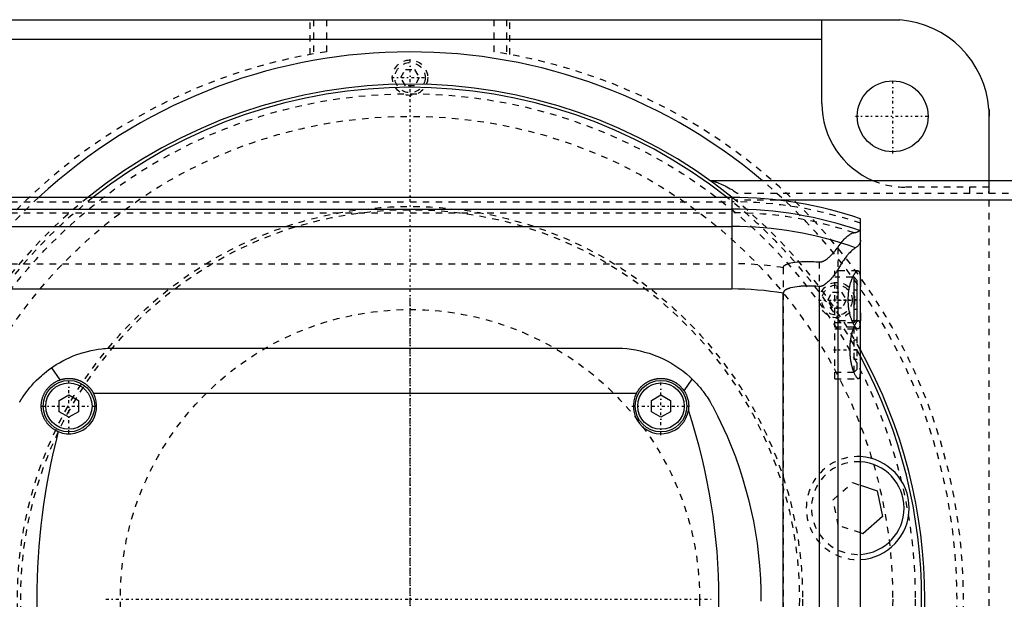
# Model space of a CAD drawing. Extents: x -602 to 174, y -90 to 90.
# Tile 13 of 14: x -61 to 92, y 0 to 90. Entities that reach past the tile are written whole.
import ezdxf

# ---------------------------------------------------------------- set-up
doc = ezdxf.new("R2010")
doc.units = 0
doc.linetypes.add('CENTER', pattern=[1.5, 0.45, -0.5, 0.05, -0.5])
doc.linetypes.add('DASHED', pattern=[2, 1, -1])
for name, color, linetype in [('AM_0', 7, 'CONTINUOUS'), ('AM_3', 7, 'DASHED'), ('AM_7', 7, 'CENTER')]:
    doc.layers.add(name, color=color, linetype=linetype)

msp = doc.modelspace()

# ---------------------------------------------------------------- linework, layer by layer
at = {"layer": 'AM_0', "color": 7, "linetype": 'CONTINUOUS'}
for p, q in [((-75, 90), (75, 90)), ((64, 89.96), (76.12, 89.96)), ((64, 77), (64, 89.96)), ((-64, 87), (64, 87)), ((89.96, 76.12), (89.96, 65)), ((90, 65), (90, 75)), ((127, 65), (46.64, 65)), ((50, 62.39), (-340, 62.39)), ((50, 62.39), (50, 48.19)), ((127, 62), (56.95, 62)), ((-340, 60.6), (50, 60.6)), ((70, -59.1), (70, 59.1)), ((-340, 57.89), (50, 57.89)), ((66.48, 51.17), (66.48, -51.17)), ((69, 50), (68.79, 50)), ((69.5, 49.5), (69, 50)), ((69, 43), (69, 50)), ((69.5, 43.5), (69.5, 49.5)), ((-340, 48.19), (50, 48.19)), ((58, -47.52), (58, 47.52)), ((63.58, 48.57), (63.58, -48.57)), ((68.79, 43), (69, 43)), ((69, 43), (69.5, 43.5)), ((-46, 39), (32, 39)), ((-55.72, 35.94), (-54.39, 34.07)), ((42.58, 32.38), (43.84, 34.2)), ((-54.5, 30.87), (-53, 31.73)), ((-54.5, 29.13), (-54.5, 30.87)), ((-53, 31.73), (-51.5, 30.87)), ((-51.5, 30.87), (-51.5, 29.13)), ((-49.19, 32), (35.19, 32)), ((37.5, 30.87), (39, 31.73)), ((37.5, 29.13), (37.5, 30.87)), ((39, 31.73), (40.5, 30.87)), ((40.5, 30.87), (40.5, 29.13)), ((-53, 28.27), (-54.5, 29.13)), ((-51.5, 29.13), (-53, 28.27)), ((39, 28.27), (37.5, 29.13)), ((40.5, 29.13), (39, 28.27)), ((70, 17.7), (72.6, 16.83)), ((72.6, 16.83), (73.41, 12.87)), ((73.41, 12.87), (70.38, 10.19)), ((70.38, 10.19), (70, 10.32))]:
    msp.add_line(p, q, dxfattribs=at)
for points in [[(75, 90, 0), (75.18, 90, 0), (75.56, 89.99, 0), (75.93, 89.97, 0), (76.12, 89.96, 0)], [(89.96, 76.12, 0), (89.97, 75.93, 0), (89.99, 75.56, 0), (90, 75.18, 0), (90, 75, 0)], [(70, 55.78, 0), (70, 55.74, 0), (69.99, 55.66, 0), (69.99, 55.58, 0), (69.98, 55.55, 0), (69.97, 55.51, 0), (69.95, 55.44, 0), (69.93, 55.37, 0), (69.9, 55.3, 0), (69.87, 55.23, 0), (69.84, 55.16, 0), (69.82, 55.13, 0), (69.79, 55.1, 0), (69.75, 55.03, 0), (69.7, 54.97, 0), (69.64, 54.91, 0), (69.58, 54.85, 0), (69.51, 54.79, 0), (69.48, 54.76, 0), (69.44, 54.73, 0), (69.37, 54.68, 0), (69.28, 54.63, 0), (69.24, 54.6, 0)], [(69.24, 54.6, 0), (69.18, 54.57, 0), (69.06, 54.49, 0), (68.94, 54.39, 0), (68.87, 54.34, 0), (68.8, 54.28, 0), (68.66, 54.16, 0), (68.52, 54.02, 0), (68.37, 53.87, 0), (68.21, 53.71, 0), (68.05, 53.53, 0), (67.97, 53.43, 0), (67.89, 53.34, 0), (67.72, 53.13, 0), (67.56, 52.91, 0), (67.39, 52.68, 0), (67.22, 52.44, 0), (67.05, 52.18, 0), (66.97, 52.04, 0), (66.88, 51.91, 0), (66.72, 51.62, 0), (66.55, 51.33, 0), (66.48, 51.17, 0)], [(66.48, 51.17, 0), (66.4, 51.06, 0), (66.26, 50.84, 0), (66.11, 50.63, 0), (66.03, 50.53, 0), (65.95, 50.43, 0), (65.8, 50.23, 0), (65.65, 50.04, 0), (65.49, 49.85, 0), (65.34, 49.68, 0), (65.19, 49.52, 0), (65.11, 49.44, 0), (65.03, 49.36, 0), (64.88, 49.22, 0), (64.74, 49.09, 0), (64.58, 48.96, 0), (64.49, 48.89, 0), (64.46, 48.88, 0), (64.43, 48.86, 0), (64.42, 48.85, 0), (64.41, 48.84, 0), (64.38, 48.82, 0), (64.35, 48.8, 0), (64.32, 48.78, 0), (64.29, 48.77, 0), (64.26, 48.75, 0), (64.25, 48.74, 0), (64.24, 48.73, 0), (64.21, 48.72, 0), (64.18, 48.7, 0), (64.16, 48.7, 0), (64.15, 48.69, 0), (64.12, 48.68, 0), (64.08, 48.66, 0), (64.07, 48.66, 0), (64.05, 48.65, 0), (64.02, 48.64, 0), (63.99, 48.63, 0), (63.96, 48.62, 0), (63.93, 48.61, 0), (63.9, 48.6, 0), (63.88, 48.59, 0), (63.86, 48.59, 0), (63.83, 48.58, 0), (63.8, 48.58, 0), (63.76, 48.57, 0), (63.73, 48.57, 0), (63.7, 48.57, 0), (63.68, 48.57, 0), (63.66, 48.57, 0), (63.63, 48.57, 0), (63.6, 48.57, 0), (63.58, 48.57, 0)], [(69.59, 42, 0), (69.58, 42, 0), (69.55, 42, 0), (69.52, 42.01, 0), (69.51, 42.02, 0), (69.49, 42.02, 0), (69.46, 42.04, 0), (69.43, 42.06, 0), (69.4, 42.08, 0), (69.37, 42.1, 0), (69.33, 42.13, 0), (69.32, 42.15, 0), (69.3, 42.17, 0), (69.26, 42.2, 0), (69.23, 42.25, 0), (69.19, 42.29, 0), (69.16, 42.34, 0), (69.12, 42.39, 0), (69.1, 42.42, 0), (69.08, 42.45, 0), (69.05, 42.51, 0), (69.01, 42.57, 0), (68.99, 42.6, 0), (68.97, 42.63, 0), (68.93, 42.7, 0), (68.9, 42.77, 0), (68.88, 42.81, 0), (68.86, 42.85, 0), (68.82, 42.92, 0), (68.78, 43, 0), (68.75, 43.09, 0), (68.71, 43.17, 0), (68.68, 43.26, 0), (68.66, 43.3, 0), (68.64, 43.34, 0), (68.61, 43.43, 0), (68.58, 43.53, 0), (68.54, 43.62, 0), (68.51, 43.73, 0), (68.48, 43.83, 0), (68.46, 43.88, 0), (68.45, 43.93, 0), (68.42, 44.04, 0), (68.39, 44.16, 0), (68.36, 44.27, 0), (68.33, 44.39, 0), (68.3, 44.51, 0), (68.29, 44.57, 0), (68.28, 44.63, 0), (68.25, 44.75, 0), (68.23, 44.87, 0), (68.21, 45, 0), (68.19, 45.13, 0), (68.17, 45.26, 0), (68.16, 45.32, 0), (68.15, 45.39, 0), (68.14, 45.52, 0), (68.13, 45.65, 0), (68.12, 45.78, 0), (68.11, 45.91, 0), (68.1, 46.04, 0), (68.1, 46.11, 0), (68.09, 46.17, 0), (68.09, 46.31, 0), (68.09, 46.44, 0), (68.09, 46.5, 0), (68.09, 46.56, 0), (68.09, 46.69, 0), (68.09, 46.83, 0), (68.1, 46.89, 0), (68.1, 46.96, 0), (68.11, 47.09, 0), (68.12, 47.22, 0), (68.13, 47.35, 0), (68.14, 47.48, 0), (68.15, 47.61, 0), (68.16, 47.68, 0), (68.17, 47.74, 0), (68.19, 47.87, 0), (68.21, 48, 0), (68.23, 48.13, 0), (68.25, 48.25, 0), (68.28, 48.37, 0), (68.29, 48.43, 0), (68.3, 48.49, 0), (68.33, 48.61, 0), (68.36, 48.73, 0), (68.39, 48.84, 0), (68.42, 48.96, 0), (68.45, 49.07, 0), (68.46, 49.12, 0), (68.48, 49.17, 0), (68.51, 49.27, 0), (68.54, 49.38, 0), (68.58, 49.47, 0), (68.61, 49.57, 0), (68.64, 49.66, 0), (68.66, 49.7, 0), (68.68, 49.74, 0), (68.71, 49.83, 0), (68.75, 49.91, 0), (68.78, 50, 0), (68.82, 50.08, 0), (68.86, 50.15, 0), (68.88, 50.19, 0), (68.9, 50.23, 0), (68.93, 50.3, 0), (68.97, 50.37, 0), (68.99, 50.4, 0), (69.01, 50.43, 0), (69.05, 50.49, 0), (69.08, 50.55, 0), (69.1, 50.58, 0), (69.12, 50.61, 0), (69.16, 50.66, 0), (69.19, 50.71, 0), (69.23, 50.75, 0), (69.26, 50.8, 0), (69.3, 50.83, 0), (69.32, 50.85, 0), (69.33, 50.87, 0), (69.37, 50.9, 0), (69.4, 50.92, 0), (69.43, 50.94, 0), (69.46, 50.96, 0), (69.49, 50.98, 0), (69.51, 50.98, 0), (69.52, 50.99, 0), (69.55, 51, 0), (69.58, 51, 0), (69.59, 51, 0)], [(69.59, 51, 0), (69.62, 51, 0), (69.67, 50.98, 0), (69.72, 50.95, 0), (69.74, 50.93, 0), (69.76, 50.9, 0), (69.8, 50.83, 0), (69.84, 50.75, 0), (69.87, 50.65, 0), (69.9, 50.53, 0), (69.92, 50.4, 0), (69.93, 50.32, 0), (69.94, 50.25, 0), (69.96, 50.08, 0), (69.97, 49.91, 0), (69.98, 49.73, 0), (69.99, 49.53, 0), (69.99, 49.33, 0), (69.99, 49.22, 0), (70, 49.1, 0), (70, 48.87, 0), (70, 48.62, 0), (70, 48.5, 0)], [(63.58, 48.57, 0), (63.41, 48.58, 0), (63.07, 48.6, 0), (62.74, 48.62, 0), (62.57, 48.62, 0), (62.4, 48.63, 0), (62.07, 48.63, 0), (61.74, 48.63, 0), (61.42, 48.63, 0), (61.1, 48.62, 0), (60.78, 48.6, 0), (60.62, 48.58, 0), (60.46, 48.57, 0), (60.14, 48.54, 0), (59.8, 48.49, 0), (59.46, 48.43, 0), (59.13, 48.35, 0), (58.95, 48.3, 0), (58.9, 48.28, 0), (58.85, 48.27, 0), (58.82, 48.26, 0), (58.8, 48.25, 0), (58.75, 48.23, 0), (58.69, 48.21, 0), (58.67, 48.2, 0), (58.64, 48.19, 0), (58.59, 48.16, 0), (58.54, 48.14, 0), (58.51, 48.13, 0), (58.49, 48.11, 0), (58.44, 48.09, 0), (58.39, 48.06, 0), (58.34, 48.03, 0), (58.3, 48, 0), (58.25, 47.97, 0), (58.23, 47.95, 0), (58.21, 47.93, 0), (58.19, 47.91, 0), (58.18, 47.9, 0), (58.17, 47.9, 0), (58.17, 47.89, 0), (58.17, 47.89, 0), (58.16, 47.88, 0), (58.15, 47.88, 0), (58.15, 47.87, 0), (58.14, 47.86, 0), (58.13, 47.86, 0), (58.13, 47.85, 0), (58.13, 47.85, 0), (58.12, 47.84, 0), (58.12, 47.83, 0), (58.11, 47.83, 0), (58.11, 47.82, 0), (58.1, 47.81, 0), (58.1, 47.81, 0), (58.09, 47.81, 0), (58.09, 47.8, 0), (58.08, 47.79, 0), (58.08, 47.78, 0), (58.07, 47.78, 0), (58.07, 47.77, 0), (58.07, 47.76, 0), (58.07, 47.76, 0), (58.06, 47.75, 0), (58.06, 47.74, 0), (58.05, 47.73, 0), (58.05, 47.73, 0), (58.04, 47.72, 0), (58.04, 47.71, 0), (58.04, 47.71, 0), (58.04, 47.7, 0), (58.03, 47.69, 0), (58.03, 47.69, 0), (58.03, 47.68, 0), (58.03, 47.67, 0), (58.02, 47.67, 0), (58.02, 47.66, 0), (58.02, 47.66, 0), (58.02, 47.65, 0), (58.02, 47.64, 0), (58.01, 47.63, 0), (58.01, 47.62, 0), (58.01, 47.61, 0), (58.01, 47.61, 0), (58.01, 47.6, 0), (58.01, 47.59, 0), (58, 47.58, 0), (58, 47.57, 0), (58, 47.57, 0), (58, 47.56, 0), (58, 47.55, 0), (58, 47.55, 0), (58, 47.54, 0), (58, 47.53, 0), (58, 47.52, 0)], [(70, 44.5, 0), (70, 44.38, 0), (70, 44.13, 0), (70, 43.9, 0), (69.99, 43.78, 0), (69.99, 43.67, 0), (69.99, 43.47, 0), (69.98, 43.27, 0), (69.97, 43.09, 0), (69.96, 42.92, 0), (69.94, 42.75, 0), (69.93, 42.68, 0), (69.92, 42.6, 0), (69.9, 42.47, 0), (69.87, 42.35, 0), (69.84, 42.25, 0), (69.8, 42.17, 0), (69.76, 42.1, 0), (69.74, 42.07, 0), (69.72, 42.05, 0), (69.67, 42.02, 0), (69.62, 42, 0), (69.59, 42, 0)], [(-55.72, 35.94, 0), (-55.48, 36.11, 0), (-54.98, 36.44, 0), (-54.46, 36.74, 0), (-54.2, 36.89, 0), (-53.94, 37.03, 0), (-53.41, 37.3, 0), (-52.88, 37.55, 0), (-52.33, 37.78, 0), (-51.78, 37.99, 0), (-51.23, 38.18, 0), (-50.95, 38.26, 0), (-50.68, 38.34, 0), (-50.12, 38.49, 0), (-49.56, 38.62, 0), (-49, 38.73, 0), (-48.45, 38.82, 0), (-47.89, 38.89, 0), (-47.62, 38.92, 0), (-47.34, 38.95, 0), (-46.8, 38.98, 0), (-46.27, 39, 0), (-46, 39, 0)], [(32, 39, 0), (32.33, 39, 0), (33, 38.97, 0), (33.69, 38.92, 0), (34.03, 38.88, 0), (34.38, 38.83, 0), (35.07, 38.72, 0), (35.77, 38.58, 0), (36.46, 38.4, 0), (37.16, 38.2, 0), (37.85, 37.96, 0), (38.19, 37.83, 0), (38.53, 37.7, 0), (39.21, 37.4, 0), (39.87, 37.07, 0), (40.52, 36.71, 0), (41.16, 36.32, 0), (41.78, 35.91, 0), (42.08, 35.69, 0), (42.38, 35.46, 0), (42.96, 34.99, 0), (43.55, 34.48, 0), (43.84, 34.2, 0)], [(-60.65, 30.62, 0), (-60.65, 30.62, 0), (-60.65, 30.62, 0), (-60.65, 30.63, 0), (-60.64, 30.63, 0), (-60.64, 30.64, 0), (-60.64, 30.65, 0), (-60.63, 30.66, 0), (-60.62, 30.68, 0), (-60.61, 30.7, 0), (-60.59, 30.72, 0), (-60.59, 30.73, 0), (-60.58, 30.74, 0), (-60.57, 30.76, 0), (-60.55, 30.79, 0), (-60.53, 30.82, 0), (-60.52, 30.85, 0), (-60.5, 30.88, 0), (-60.49, 30.9, 0), (-60.48, 30.91, 0), (-60.45, 30.95, 0), (-60.43, 30.98, 0), (-60.42, 31, 0), (-60.41, 31.02, 0), (-60.39, 31.06, 0), (-60.36, 31.09, 0), (-60.35, 31.11, 0), (-60.34, 31.13, 0), (-60.31, 31.17, 0), (-60.29, 31.21, 0), (-60.26, 31.26, 0), (-60.23, 31.3, 0), (-60.2, 31.34, 0), (-60.19, 31.36, 0), (-60.17, 31.39, 0), (-60.14, 31.43, 0), (-60.11, 31.48, 0), (-60.01, 31.64, 0), (-59.81, 31.91, 0), (-59.59, 32.21, 0), (-59.35, 32.53, 0), (-59.21, 32.7, 0), (-59.07, 32.87, 0), (-58.77, 33.22, 0), (-58.43, 33.59, 0), (-58.07, 33.97, 0), (-57.69, 34.35, 0), (-57.28, 34.72, 0), (-57.07, 34.9, 0), (-56.86, 35.08, 0), (-56.41, 35.44, 0), (-55.96, 35.78, 0), (-55.72, 35.94, 0)], [(-54.66, 26.03, 0), (-54.7, 26.05, 0), (-54.79, 26.09, 0), (-54.88, 26.13, 0), (-54.92, 26.15, 0), (-54.97, 26.18, 0), (-55.05, 26.22, 0), (-55.14, 26.27, 0), (-55.22, 26.32, 0), (-55.31, 26.37, 0), (-55.39, 26.42, 0), (-55.43, 26.45, 0), (-55.47, 26.48, 0), (-55.55, 26.54, 0), (-55.63, 26.59, 0), (-55.7, 26.66, 0), (-55.78, 26.72, 0), (-55.85, 26.78, 0), (-55.89, 26.81, 0), (-55.92, 26.84, 0), (-55.99, 26.91, 0), (-56.06, 26.98, 0), (-56.09, 27.01, 0), (-56.13, 27.05, 0), (-56.19, 27.12, 0), (-56.26, 27.19, 0), (-56.29, 27.23, 0), (-56.32, 27.26, 0), (-56.38, 27.34, 0), (-56.44, 27.41, 0), (-56.49, 27.49, 0), (-56.55, 27.57, 0), (-56.6, 27.65, 0), (-56.63, 27.69, 0), (-56.65, 27.73, 0), (-56.7, 27.81, 0), (-56.75, 27.89, 0), (-56.79, 27.98, 0), (-56.84, 28.06, 0), (-56.88, 28.14, 0), (-56.9, 28.19, 0), (-56.92, 28.23, 0), (-56.96, 28.32, 0), (-56.99, 28.41, 0), (-57.03, 28.49, 0), (-57.06, 28.58, 0), (-57.09, 28.67, 0), (-57.1, 28.72, 0), (-57.12, 28.76, 0), (-57.15, 28.86, 0), (-57.17, 28.95, 0), (-57.19, 29.04, 0), (-57.21, 29.13, 0), (-57.23, 29.23, 0), (-57.24, 29.27, 0), (-57.25, 29.32, 0), (-57.26, 29.42, 0), (-57.27, 29.51, 0), (-57.28, 29.61, 0), (-57.29, 29.7, 0), (-57.3, 29.8, 0), (-57.3, 29.85, 0), (-57.3, 29.89, 0), (-57.3, 29.99, 0), (-57.3, 30.09, 0), (-57.3, 30.14, 0), (-57.3, 30.18, 0), (-57.29, 30.28, 0), (-57.28, 30.38, 0), (-57.28, 30.43, 0), (-57.27, 30.48, 0), (-57.26, 30.57, 0), (-57.25, 30.67, 0), (-57.23, 30.77, 0), (-57.21, 30.86, 0), (-57.19, 30.96, 0), (-57.18, 31.01, 0), (-57.17, 31.05, 0), (-57.14, 31.15, 0), (-57.12, 31.24, 0), (-57.09, 31.33, 0), (-57.06, 31.43, 0), (-57.02, 31.52, 0), (-57.01, 31.56, 0), (-56.99, 31.61, 0), (-56.95, 31.7, 0), (-56.91, 31.79, 0), (-56.87, 31.87, 0), (-56.83, 31.96, 0), (-56.78, 32.05, 0), (-56.76, 32.09, 0), (-56.73, 32.13, 0), (-56.68, 32.22, 0), (-56.63, 32.3, 0), (-56.58, 32.38, 0), (-56.53, 32.46, 0), (-56.47, 32.54, 0), (-56.44, 32.58, 0), (-56.41, 32.62, 0), (-56.35, 32.69, 0), (-56.29, 32.77, 0), (-56.23, 32.84, 0), (-56.17, 32.91, 0), (-56.1, 32.98, 0), (-56.07, 33.01, 0), (-56.03, 33.05, 0), (-55.97, 33.11, 0), (-55.9, 33.18, 0), (-55.86, 33.21, 0), (-55.82, 33.24, 0), (-55.75, 33.3, 0), (-55.68, 33.36, 0), (-55.64, 33.39, 0), (-55.6, 33.42, 0), (-55.53, 33.48, 0), (-55.45, 33.53, 0), (-55.37, 33.59, 0), (-55.29, 33.64, 0), (-55.21, 33.69, 0), (-55.17, 33.71, 0), (-55.13, 33.74, 0), (-55.05, 33.78, 0), (-54.96, 33.83, 0), (-54.88, 33.87, 0), (-54.79, 33.91, 0), (-54.7, 33.95, 0), (-54.66, 33.97, 0), (-54.62, 33.99, 0), (-54.53, 34.02, 0), (-54.44, 34.05, 0), (-54.39, 34.07, 0)], [(-54.39, 34.07, 0), (-54.36, 34.08, 0), (-54.31, 34.1, 0), (-54.26, 34.11, 0), (-54.23, 34.12, 0), (-54.2, 34.13, 0), (-54.15, 34.14, 0), (-54.09, 34.16, 0), (-54.03, 34.17, 0), (-53.98, 34.19, 0), (-53.92, 34.2, 0), (-53.9, 34.21, 0), (-53.87, 34.21, 0), (-53.81, 34.22, 0), (-53.76, 34.23, 0), (-53.7, 34.24, 0), (-53.64, 34.25, 0), (-53.59, 34.26, 0), (-53.56, 34.26, 0), (-53.53, 34.27, 0), (-53.48, 34.27, 0), (-53.42, 34.28, 0), (-53.39, 34.28, 0), (-53.37, 34.28, 0), (-53.31, 34.29, 0), (-53.25, 34.29, 0), (-53.23, 34.29, 0), (-53.2, 34.3, 0), (-53.14, 34.3, 0), (-53.09, 34.3, 0), (-53.03, 34.3, 0), (-52.98, 34.3, 0), (-52.93, 34.3, 0), (-52.9, 34.3, 0), (-52.87, 34.3, 0), (-52.82, 34.3, 0), (-52.76, 34.29, 0), (-52.7, 34.29, 0), (-52.65, 34.29, 0), (-52.59, 34.28, 0), (-52.57, 34.28, 0), (-52.54, 34.28, 0), (-52.48, 34.27, 0), (-52.43, 34.26, 0), (-52.37, 34.25, 0), (-52.31, 34.25, 0), (-52.26, 34.24, 0), (-52.23, 34.23, 0), (-52.2, 34.23, 0), (-52.15, 34.21, 0), (-52.09, 34.2, 0), (-52.04, 34.19, 0), (-51.98, 34.18, 0), (-51.92, 34.16, 0), (-51.9, 34.16, 0), (-51.87, 34.15, 0), (-51.81, 34.13, 0), (-51.76, 34.12, 0), (-51.7, 34.1, 0), (-51.65, 34.08, 0), (-51.6, 34.06, 0), (-51.57, 34.05, 0), (-51.54, 34.05, 0), (-51.49, 34.03, 0), (-51.43, 34, 0), (-51.41, 33.99, 0), (-51.38, 33.98, 0), (-51.33, 33.96, 0), (-51.28, 33.94, 0), (-51.25, 33.93, 0), (-51.22, 33.92, 0), (-51.17, 33.89, 0), (-51.12, 33.87, 0), (-51.07, 33.84, 0), (-51.02, 33.82, 0), (-50.97, 33.79, 0), (-50.94, 33.77, 0), (-50.92, 33.76, 0), (-50.87, 33.73, 0), (-50.82, 33.7, 0), (-50.77, 33.68, 0), (-50.72, 33.65, 0), (-50.67, 33.61, 0), (-50.65, 33.6, 0), (-50.62, 33.58, 0), (-50.58, 33.55, 0), (-50.53, 33.52, 0), (-50.48, 33.49, 0), (-50.44, 33.45, 0), (-50.39, 33.42, 0), (-50.37, 33.4, 0), (-50.35, 33.39, 0), (-50.31, 33.35, 0), (-50.26, 33.32, 0), (-50.22, 33.28, 0), (-50.18, 33.24, 0), (-50.14, 33.21, 0), (-50.12, 33.19, 0), (-50.09, 33.17, 0), (-50.05, 33.13, 0), (-50.01, 33.09, 0), (-49.98, 33.06, 0), (-49.94, 33.02, 0), (-49.9, 32.98, 0), (-49.88, 32.96, 0), (-49.86, 32.94, 0), (-49.82, 32.9, 0), (-49.79, 32.86, 0), (-49.77, 32.84, 0), (-49.75, 32.82, 0), (-49.72, 32.77, 0), (-49.68, 32.73, 0), (-49.66, 32.71, 0), (-49.64, 32.69, 0), (-49.61, 32.64, 0), (-49.58, 32.6, 0), (-49.54, 32.56, 0), (-49.51, 32.51, 0), (-49.48, 32.46, 0), (-49.46, 32.44, 0), (-49.44, 32.42, 0), (-49.41, 32.37, 0), (-49.38, 32.32, 0), (-49.35, 32.27, 0), (-49.32, 32.22, 0), (-49.29, 32.18, 0), (-49.28, 32.15, 0), (-49.26, 32.13, 0), (-49.23, 32.08, 0), (-49.21, 32.03, 0), (-49.19, 32, 0)], [(35.19, 32, 0), (35.21, 32.04, 0), (35.25, 32.11, 0), (35.3, 32.18, 0), (35.32, 32.22, 0), (35.34, 32.25, 0), (35.38, 32.33, 0), (35.43, 32.4, 0), (35.48, 32.46, 0), (35.52, 32.53, 0), (35.57, 32.6, 0), (35.6, 32.63, 0), (35.62, 32.66, 0), (35.67, 32.73, 0), (35.73, 32.79, 0), (35.78, 32.85, 0), (35.83, 32.91, 0), (35.89, 32.97, 0), (35.92, 33, 0), (35.94, 33.03, 0), (36, 33.08, 0), (36.06, 33.14, 0), (36.09, 33.16, 0), (36.12, 33.19, 0), (36.18, 33.25, 0), (36.24, 33.3, 0), (36.27, 33.32, 0), (36.3, 33.35, 0), (36.37, 33.4, 0), (36.43, 33.45, 0), (36.5, 33.5, 0), (36.57, 33.55, 0), (36.64, 33.59, 0), (36.67, 33.62, 0), (36.71, 33.64, 0), (36.78, 33.68, 0), (36.85, 33.72, 0), (36.92, 33.77, 0), (37, 33.8, 0), (37.07, 33.84, 0), (37.11, 33.86, 0), (37.15, 33.88, 0), (37.22, 33.92, 0), (37.3, 33.95, 0), (37.38, 33.98, 0), (37.46, 34.01, 0), (37.53, 34.04, 0), (37.57, 34.06, 0), (37.61, 34.07, 0), (37.69, 34.1, 0), (37.77, 34.12, 0), (37.85, 34.14, 0), (37.93, 34.17, 0), (38.02, 34.19, 0), (38.06, 34.2, 0), (38.1, 34.2, 0), (38.18, 34.22, 0), (38.26, 34.24, 0), (38.34, 34.25, 0), (38.42, 34.26, 0), (38.51, 34.27, 0), (38.55, 34.28, 0), (38.59, 34.28, 0), (38.67, 34.29, 0), (38.75, 34.29, 0), (38.79, 34.29, 0), (38.83, 34.3, 0), (38.91, 34.3, 0), (38.99, 34.3, 0), (39.03, 34.3, 0), (39.07, 34.3, 0), (39.15, 34.3, 0), (39.23, 34.29, 0), (39.31, 34.29, 0), (39.39, 34.28, 0), (39.48, 34.27, 0), (39.52, 34.27, 0), (39.56, 34.26, 0), (39.64, 34.25, 0), (39.72, 34.24, 0), (39.8, 34.22, 0), (39.88, 34.21, 0), (39.97, 34.19, 0), (40.01, 34.18, 0), (40.05, 34.17, 0), (40.13, 34.15, 0), (40.21, 34.13, 0), (40.29, 34.1, 0), (40.37, 34.08, 0), (40.45, 34.05, 0), (40.49, 34.03, 0), (40.53, 34.02, 0), (40.61, 33.99, 0), (40.68, 33.96, 0), (40.76, 33.92, 0), (40.84, 33.89, 0), (40.91, 33.85, 0), (40.95, 33.83, 0), (40.99, 33.81, 0), (41.06, 33.77, 0), (41.13, 33.73, 0), (41.21, 33.69, 0), (41.28, 33.65, 0), (41.35, 33.6, 0), (41.38, 33.58, 0), (41.42, 33.56, 0), (41.48, 33.51, 0), (41.55, 33.46, 0), (41.58, 33.44, 0), (41.62, 33.41, 0), (41.68, 33.36, 0), (41.75, 33.31, 0), (41.78, 33.28, 0), (41.81, 33.26, 0), (41.87, 33.2, 0), (41.93, 33.15, 0), (41.99, 33.09, 0), (42.04, 33.04, 0), (42.1, 32.98, 0), (42.13, 32.95, 0), (42.15, 32.92, 0), (42.21, 32.86, 0), (42.26, 32.8, 0), (42.31, 32.74, 0), (42.36, 32.68, 0), (42.42, 32.61, 0), (42.44, 32.58, 0), (42.46, 32.55, 0), (42.51, 32.48, 0), (42.56, 32.41, 0), (42.58, 32.38, 0)], [(43.84, 34.2, 0), (43.95, 34.1, 0), (44.15, 33.89, 0), (44.35, 33.68, 0), (44.45, 33.58, 0), (44.55, 33.47, 0), (44.74, 33.26, 0), (44.93, 33.04, 0), (45.12, 32.82, 0), (45.3, 32.59, 0), (45.48, 32.36, 0), (45.57, 32.25, 0), (45.65, 32.13, 0), (45.82, 31.9, 0), (45.99, 31.66, 0), (46.15, 31.42, 0), (46.31, 31.17, 0), (46.47, 30.93, 0), (46.54, 30.8, 0), (46.62, 30.68, 0), (46.76, 30.43, 0), (46.91, 30.17, 0), (46.98, 30.04, 0)], [(42.58, 32.38, 0), (42.63, 32.3, 0), (42.72, 32.15, 0), (42.81, 32, 0), (42.85, 31.92, 0), (42.89, 31.84, 0), (42.96, 31.68, 0), (43.03, 31.51, 0), (43.08, 31.35, 0), (43.14, 31.18, 0), (43.18, 31.01, 0), (43.2, 30.92, 0), (43.22, 30.84, 0), (43.25, 30.66, 0), (43.27, 30.49, 0), (43.29, 30.31, 0), (43.3, 30.13, 0), (43.3, 29.96, 0), (43.3, 29.87, 0), (43.29, 29.78, 0), (43.28, 29.61, 0), (43.26, 29.43, 0), (43.25, 29.34, 0)], [(46.98, 30.04, 0), (47.78, 28.5, 0), (49.26, 25.34, 0), (50.56, 22.12, 0), (51.14, 20.48, 0), (51.68, 18.83, 0), (52.61, 15.49, 0), (53.37, 12.11, 0), (53.94, 8.69, 0), (54.32, 5.23, 0), (54.45, 3.2, 0), (54.48, 2.63, 0), (54.5, 2.05, 0), (54.51, 1.76, 0), (54.52, 1.47, 0), (54.53, 0.89, 0), (54.53, 0.31, 0), (54.53, 0.02, 0), (54.53, -0.27, 0)]]:
    msp.add_polyline3d(points, dxfattribs=at)
for centre, radius in [((75, 75), 5.5), ((-53, 30), 4), ((39, 30), 4), ((-53, 30), 3.6), ((39, 30), 3.6)]:
    msp.add_circle(centre, radius, dxfattribs=at)
for centre, radius, start, end in [((75, 75), 15, 4.2866, 85.7134), ((0, 0), 85, 49.8808, 132.7792), ((0, 0), 80, 51.2468, 128.7532), ((0, 0), 79.5, 51.698, 128.302), ((77, 77), 13, 180, 247.3801), ((50, 0), 62.39, 71.3023, 90), ((50, 0), 60.6, 70.7279, 90), ((50, 0), 57.89, 70.5884, 90), ((50, 0), 48.19, 80.4445, 90), ((0, 0), 80, 331.045, 28.955), ((0, 0), 79.5, 331.7031, 28.2969), ((-53, 30), 4.3, 247.3468, 27.7177), ((39, 30), 4.3, 152.2823, 351.2132), ((-45, 0), 93, 341.6079, 18.3921), ((45, 0), 103, 165.3606, 194.6394), ((69.57, 14.16), 8, 273.0478, 86.9522), ((69.57, 14.16), 7.2, 273.3868, 86.6132)]:
    msp.add_arc(centre, radius, start, end, dxfattribs=at)
at = {"layer": 'AM_3', "color": 6, "linetype": 'DASHED'}
for p, q in [((-15.5, 84.59), (-15.5, 90)), ((-15, 90), (-15, 84.68)), ((-13, 90), (-13, 85.01)), ((13, 90), (13, 85.01)), ((15, 90), (15, 84.68)), ((15.5, 84.59), (15.5, 90)), ((-1.44, 81), (-0.72, 82.25)), ((-0.72, 82.25), (0.72, 82.25)), ((0.72, 82.25), (1.44, 81)), ((-0.72, 79.75), (-1.44, 81)), ((0.72, 79.75), (-0.72, 79.75)), ((1.44, 81), (0.72, 79.75)), ((89.96, 65), (89.96, 64)), ((90, -65), (90, 65)), ((125, 63), (50.91, 63)), ((89.96, 64), (77, 64)), ((87, 63), (87, 64)), ((-340, 61.72), (50, 61.72)), ((56.95, 62), (50.56, 62)), ((-340, 60.02), (50, 60.02)), ((66.48, 54.6), (66.48, -54.6)), ((-340, 52.11), (50, 52.11)), ((63.58, 52.38), (63.58, -52.38)), ((58, 51.49), (58, -51.49)), ((69.59, 51), (66, 51)), ((66, 34.25), (66, 51)), ((68.79, 50), (66, 50)), ((64.91, 46.46), (65.63, 47.71)), ((65.63, 47.71), (67.07, 47.71)), ((67.07, 47.71), (67.79, 46.46)), ((69.5, 48), (69, 48)), ((65.63, 45.21), (64.91, 46.46)), ((67.79, 46.46), (67.07, 45.21)), ((69.5, 46.5), (69, 46.5)), ((67.07, 45.21), (65.63, 45.21)), ((69.5, 45), (69, 45)), ((69.69, 43.25), (66, 43.25)), ((66, 43), (68.79, 43)), ((69, 42.25), (66, 42.25)), ((66, 42), (69.59, 42)), ((69.5, 41.75), (69, 42.25)), ((69, 35.25), (69, 42.25)), ((69.5, 35.75), (69.5, 41.75)), ((69.5, 40.25), (69, 40.25)), ((69.5, 38.75), (69, 38.75)), ((69.5, 37.25), (69, 37.25)), ((66, 35.25), (69, 35.25)), ((69, 35.25), (69.5, 35.75)), ((66, 34.25), (69.69, 34.25)), ((65.74, 15.44), (68.77, 18.12)), ((68.77, 18.12), (70, 17.7)), ((66.55, 11.48), (65.74, 15.44)), ((70, 10.32), (66.55, 11.48))]:
    msp.add_line(p, q, dxfattribs=at)
for points in [[(46.81, 65, 0), (46.82, 65, 0), (46.83, 65, 0), (46.85, 65, 0), (46.86, 65, 0), (46.87, 64.99, 0), (46.89, 64.99, 0), (46.91, 64.99, 0), (46.93, 64.98, 0), (46.96, 64.98, 0), (46.98, 64.97, 0), (47, 64.97, 0), (47.01, 64.97, 0), (47.03, 64.96, 0), (47.06, 64.95, 0), (47.09, 64.94, 0), (47.12, 64.94, 0), (47.15, 64.93, 0), (47.16, 64.92, 0), (47.18, 64.92, 0), (47.21, 64.91, 0), (47.24, 64.9, 0), (47.25, 64.89, 0), (47.27, 64.89, 0), (47.3, 64.88, 0), (47.34, 64.87, 0), (47.35, 64.86, 0), (47.37, 64.86, 0), (47.4, 64.85, 0), (47.44, 64.83, 0), (47.47, 64.82, 0), (47.5, 64.81, 0), (47.54, 64.8, 0), (47.56, 64.79, 0), (47.57, 64.79, 0), (47.61, 64.77, 0), (47.64, 64.76, 0), (47.77, 64.71, 0), (47.99, 64.62, 0), (48.23, 64.53, 0), (48.47, 64.42, 0), (48.6, 64.36, 0), (48.73, 64.3, 0), (48.99, 64.18, 0), (49.25, 64.05, 0), (49.51, 63.91, 0), (49.77, 63.76, 0), (50.04, 63.61, 0), (50.17, 63.53, 0), (50.29, 63.45, 0), (50.55, 63.28, 0), (50.69, 63.17, 0), (50.73, 63.14, 0), (50.77, 63.11, 0), (50.79, 63.09, 0), (50.81, 63.08, 0), (50.85, 63.05, 0), (50.89, 63.02, 0), (50.91, 63, 0)], [(89.96, 63, 0), (89.96, 63.04, 0), (89.96, 63.12, 0), (89.96, 63.2, 0), (89.96, 63.24, 0), (89.96, 63.28, 0), (89.96, 63.36, 0), (89.97, 63.44, 0), (89.97, 63.52, 0), (89.97, 63.6, 0), (89.98, 63.67, 0), (89.98, 63.71, 0), (89.98, 63.75, 0), (89.98, 63.83, 0), (89.99, 63.9, 0), (89.99, 63.97, 0), (89.99, 64.04, 0), (90, 64.11, 0), (90, 64.14, 0), (90, 64.17, 0), (90, 64.23, 0), (90, 64.29, 0), (90, 64.32, 0)], [(66.48, 54.6, 0), (66.55, 54.72, 0), (66.7, 54.94, 0), (66.85, 55.16, 0), (66.92, 55.26, 0), (67, 55.36, 0), (67.15, 55.55, 0), (67.3, 55.73, 0), (67.46, 55.9, 0), (67.61, 56.06, 0), (67.76, 56.2, 0), (67.83, 56.27, 0), (67.91, 56.33, 0), (68.05, 56.45, 0), (68.19, 56.55, 0), (68.33, 56.65, 0), (68.46, 56.73, 0), (68.59, 56.8, 0), (68.66, 56.82, 0), (68.72, 56.85, 0), (68.84, 56.89, 0), (68.95, 56.92, 0), (69.01, 56.93, 0)], [(69.01, 56.93, 0), (69.06, 56.94, 0), (69.17, 56.96, 0), (69.27, 56.98, 0), (69.32, 56.99, 0), (69.36, 57, 0), (69.45, 57.03, 0), (69.53, 57.06, 0), (69.6, 57.09, 0), (69.67, 57.12, 0), (69.73, 57.15, 0), (69.76, 57.17, 0), (69.79, 57.19, 0), (69.83, 57.23, 0), (69.88, 57.27, 0), (69.91, 57.31, 0), (69.94, 57.36, 0), (69.96, 57.4, 0), (69.97, 57.43, 0), (69.98, 57.45, 0), (69.99, 57.5, 0), (70, 57.55, 0), (70, 57.58, 0)], [(63.58, 52.38, 0), (63.6, 52.38, 0), (63.63, 52.38, 0), (63.66, 52.38, 0), (63.67, 52.38, 0), (63.69, 52.38, 0), (63.72, 52.38, 0), (63.75, 52.38, 0), (63.77, 52.38, 0), (63.8, 52.38, 0), (63.83, 52.39, 0), (63.85, 52.39, 0), (63.86, 52.39, 0), (63.89, 52.4, 0), (63.92, 52.41, 0), (63.95, 52.41, 0), (63.98, 52.42, 0), (64.01, 52.43, 0), (64.02, 52.43, 0), (64.04, 52.44, 0), (64.06, 52.45, 0), (64.09, 52.46, 0), (64.11, 52.46, 0), (64.12, 52.47, 0), (64.15, 52.48, 0), (64.17, 52.49, 0), (64.19, 52.5, 0), (64.2, 52.5, 0), (64.23, 52.51, 0), (64.26, 52.53, 0), (64.28, 52.54, 0), (64.31, 52.55, 0), (64.34, 52.57, 0), (64.35, 52.57, 0), (64.36, 52.58, 0), (64.39, 52.6, 0), (64.41, 52.61, 0), (64.5, 52.66, 0), (64.65, 52.76, 0), (64.81, 52.88, 0), (64.96, 53, 0), (65.04, 53.06, 0), (65.12, 53.13, 0), (65.27, 53.27, 0), (65.43, 53.43, 0), (65.6, 53.59, 0), (65.76, 53.76, 0), (65.92, 53.94, 0), (66, 54.03, 0), (66.08, 54.12, 0), (66.24, 54.31, 0), (66.4, 54.5, 0), (66.48, 54.6, 0)], [(58, 51.49, 0), (58, 51.5, 0), (58, 51.51, 0), (58, 51.52, 0), (58, 51.52, 0), (58, 51.53, 0), (58, 51.53, 0), (58, 51.54, 0), (58.01, 51.55, 0), (58.01, 51.56, 0), (58.01, 51.57, 0), (58.01, 51.57, 0), (58.01, 51.58, 0), (58.01, 51.59, 0), (58.02, 51.6, 0), (58.02, 51.6, 0), (58.02, 51.61, 0), (58.02, 51.62, 0), (58.03, 51.63, 0), (58.03, 51.63, 0), (58.03, 51.64, 0), (58.04, 51.65, 0), (58.04, 51.65, 0), (58.04, 51.66, 0), (58.04, 51.67, 0), (58.05, 51.67, 0), (58.05, 51.68, 0), (58.05, 51.68, 0), (58.06, 51.69, 0), (58.06, 51.7, 0), (58.07, 51.7, 0), (58.07, 51.71, 0), (58.08, 51.72, 0), (58.08, 51.72, 0), (58.08, 51.73, 0), (58.09, 51.73, 0), (58.09, 51.74, 0), (58.1, 51.75, 0), (58.1, 51.76, 0), (58.11, 51.76, 0), (58.11, 51.77, 0), (58.12, 51.77, 0), (58.12, 51.78, 0), (58.13, 51.78, 0), (58.14, 51.79, 0), (58.14, 51.8, 0), (58.15, 51.8, 0), (58.15, 51.81, 0), (58.16, 51.81, 0), (58.16, 51.82, 0), (58.17, 51.82, 0), (58.19, 51.84, 0), (58.24, 51.87, 0), (58.26, 51.89, 0), (58.28, 51.91, 0), (58.33, 51.93, 0), (58.37, 51.96, 0), (58.42, 51.99, 0), (58.48, 52.01, 0), (58.53, 52.04, 0), (58.55, 52.05, 0), (58.58, 52.06, 0), (58.63, 52.08, 0), (58.68, 52.1, 0), (58.71, 52.1, 0), (58.73, 52.11, 0), (58.78, 52.13, 0), (58.83, 52.15, 0), (58.86, 52.15, 0), (58.88, 52.16, 0), (58.93, 52.17, 0), (58.99, 52.19, 0), (59.17, 52.23, 0), (59.51, 52.3, 0), (59.84, 52.35, 0), (60.18, 52.39, 0), (60.49, 52.41, 0), (60.65, 52.42, 0), (60.81, 52.43, 0), (61.12, 52.45, 0), (61.44, 52.45, 0), (61.77, 52.45, 0), (62.09, 52.45, 0), (62.42, 52.44, 0), (62.58, 52.44, 0), (62.75, 52.43, 0), (63.08, 52.41, 0), (63.41, 52.39, 0), (63.58, 52.38, 0)], [(69.69, 43.25, 0), (69.67, 43.25, 0), (69.65, 43.24, 0), (69.62, 43.24, 0), (69.6, 43.23, 0), (69.59, 43.22, 0), (69.56, 43.2, 0), (69.53, 43.18, 0), (69.49, 43.15, 0), (69.46, 43.12, 0), (69.42, 43.08, 0), (69.41, 43.06, 0), (69.39, 43.03, 0), (69.35, 42.98, 0), (69.31, 42.93, 0), (69.28, 42.87, 0), (69.24, 42.81, 0), (69.2, 42.75, 0), (69.18, 42.71, 0), (69.16, 42.67, 0), (69.12, 42.6, 0), (69.08, 42.52, 0), (69.06, 42.48, 0)], [(70, 41.54, 0), (70, 41.63, 0), (70, 41.79, 0), (70, 41.95, 0), (69.99, 42.03, 0), (69.99, 42.1, 0), (69.99, 42.25, 0), (69.98, 42.39, 0), (69.97, 42.51, 0), (69.96, 42.64, 0), (69.95, 42.75, 0), (69.94, 42.8, 0), (69.93, 42.85, 0), (69.91, 42.94, 0), (69.89, 43.02, 0), (69.87, 43.08, 0), (69.84, 43.14, 0), (69.81, 43.18, 0), (69.79, 43.2, 0), (69.78, 43.22, 0), (69.74, 43.24, 0), (69.7, 43.25, 0), (69.69, 43.25, 0)], [(68.86, 42, 0), (68.86, 41.98, 0), (68.84, 41.93, 0), (68.82, 41.88, 0), (68.81, 41.86, 0), (68.81, 41.83, 0), (68.79, 41.78, 0), (68.77, 41.73, 0), (68.76, 41.68, 0), (68.74, 41.63, 0), (68.72, 41.58, 0), (68.71, 41.55, 0), (68.71, 41.52, 0), (68.69, 41.47, 0), (68.67, 41.41, 0), (68.66, 41.35, 0), (68.64, 41.29, 0), (68.63, 41.24, 0), (68.62, 41.21, 0), (68.61, 41.18, 0), (68.6, 41.12, 0), (68.58, 41.05, 0), (68.57, 41.02, 0), (68.57, 40.99, 0), (68.55, 40.93, 0), (68.54, 40.87, 0), (68.53, 40.84, 0), (68.53, 40.8, 0), (68.51, 40.74, 0), (68.5, 40.67, 0), (68.49, 40.61, 0), (68.48, 40.54, 0), (68.46, 40.48, 0), (68.46, 40.44, 0), (68.45, 40.41, 0), (68.44, 40.34, 0), (68.43, 40.27, 0), (68.42, 40.2, 0), (68.41, 40.14, 0), (68.4, 40.07, 0), (68.4, 40.03, 0), (68.39, 40, 0), (68.38, 39.93, 0), (68.38, 39.86, 0), (68.37, 39.79, 0), (68.36, 39.72, 0), (68.36, 39.65, 0), (68.35, 39.61, 0), (68.35, 39.58, 0), (68.34, 39.51, 0), (68.34, 39.43, 0), (68.33, 39.36, 0), (68.33, 39.29, 0), (68.33, 39.22, 0), (68.33, 39.19, 0), (68.32, 39.15, 0), (68.32, 39.08, 0), (68.32, 39.01, 0), (68.32, 38.94, 0), (68.32, 38.87, 0), (68.32, 38.8, 0), (68.32, 38.77, 0), (68.32, 38.73, 0), (68.32, 38.66, 0), (68.32, 38.59, 0), (68.32, 38.56, 0), (68.32, 38.52, 0), (68.32, 38.45, 0), (68.32, 38.38, 0), (68.32, 38.35, 0), (68.33, 38.31, 0), (68.33, 38.24, 0), (68.33, 38.17, 0), (68.34, 38.1, 0), (68.34, 38.03, 0), (68.35, 37.96, 0), (68.35, 37.92, 0), (68.35, 37.89, 0), (68.36, 37.82, 0), (68.37, 37.75, 0), (68.37, 37.68, 0), (68.38, 37.61, 0), (68.39, 37.54, 0), (68.39, 37.5, 0), (68.4, 37.47, 0), (68.41, 37.4, 0), (68.42, 37.33, 0), (68.43, 37.26, 0), (68.44, 37.19, 0), (68.45, 37.12, 0), (68.45, 37.09, 0), (68.46, 37.06, 0), (68.47, 36.99, 0), (68.48, 36.92, 0), (68.49, 36.86, 0), (68.51, 36.79, 0), (68.52, 36.73, 0), (68.53, 36.7, 0), (68.53, 36.66, 0), (68.55, 36.6, 0), (68.56, 36.54, 0), (68.57, 36.48, 0), (68.59, 36.41, 0), (68.6, 36.35, 0), (68.61, 36.32, 0), (68.62, 36.29, 0), (68.63, 36.23, 0), (68.65, 36.18, 0), (68.66, 36.15, 0), (68.67, 36.12, 0), (68.68, 36.06, 0), (68.7, 36.01, 0), (68.71, 35.98, 0), (68.71, 35.95, 0), (68.73, 35.9, 0), (68.75, 35.84, 0), (68.76, 35.79, 0), (68.78, 35.74, 0), (68.8, 35.69, 0), (68.81, 35.67, 0), (68.81, 35.64, 0), (68.83, 35.59, 0), (68.85, 35.54, 0), (68.86, 35.5, 0), (68.88, 35.45, 0), (68.9, 35.41, 0), (68.91, 35.38, 0), (68.92, 35.36, 0), (68.94, 35.32, 0), (68.95, 35.27, 0), (68.96, 35.25, 0)], [(68.96, 42.25, 0), (68.95, 42.21, 0), (68.91, 42.13, 0), (68.88, 42.04, 0), (68.86, 42, 0)], [(69.06, 42.48, 0), (69.05, 42.44, 0), (69.01, 42.37, 0), (68.98, 42.29, 0), (68.96, 42.25, 0)], [(68.96, 35.25, 0), (68.98, 35.2, 0), (69.03, 35.1, 0), (69.07, 35, 0), (69.09, 34.95, 0), (69.12, 34.91, 0), (69.16, 34.82, 0), (69.21, 34.74, 0), (69.25, 34.67, 0), (69.29, 34.6, 0), (69.34, 34.53, 0), (69.36, 34.51, 0), (69.38, 34.48, 0), (69.42, 34.43, 0), (69.46, 34.38, 0), (69.5, 34.34, 0), (69.54, 34.31, 0), (69.57, 34.29, 0), (69.59, 34.28, 0), (69.61, 34.27, 0), (69.64, 34.26, 0), (69.67, 34.25, 0), (69.69, 34.25, 0)], [(69.69, 34.25, 0), (69.7, 34.25, 0), (69.74, 34.26, 0), (69.78, 34.28, 0), (69.79, 34.3, 0), (69.81, 34.32, 0), (69.84, 34.36, 0), (69.87, 34.42, 0), (69.89, 34.48, 0), (69.91, 34.56, 0), (69.93, 34.65, 0), (69.94, 34.7, 0), (69.95, 34.75, 0), (69.96, 34.86, 0), (69.97, 34.99, 0), (69.98, 35.11, 0), (69.99, 35.25, 0), (69.99, 35.4, 0), (69.99, 35.47, 0), (70, 35.55, 0), (70, 35.71, 0), (70, 35.87, 0), (70, 35.96, 0)]]:
    msp.add_polyline3d(points, dxfattribs=at)
for centre, radius in [((0, 81), 2.75), ((0, 81), 2.35), ((0, 0), 78.5), ((0, 0), 75), ((0, 0), 61), ((0, 0), 60.5), ((66.35, 46.46), 2.75), ((66.35, 46.46), 2.35), ((0, 0), 45), ((0, 0), 45)]:
    msp.add_circle(centre, radius, dxfattribs=at)
for centre, radius, start, end in [((0, 0), 86, 98.6943, 261.3057), ((0, 0), 86, 278.6943, 81.3057), ((0, 0), 85, 310.1192, 49.8808), ((77, 77), 13, 247.3801, 270), ((0, 0), 85, 132.7792, 227.2208), ((0, 0), 80, 128.7532, 231.2468), ((0, 0), 79.5, 128.302, 231.698), ((0, 0), 79.5, 28.2969, 51.698), ((50, 0), 61.72, 71.0936, 90), ((0, 0), 80, 28.955, 51.2468), ((50, 0), 60.02, 71.5368, 90), ((50, 0), 52.11, 81.1689, 90), ((69.57, 14.16), 8, 86.9522, 273.0478), ((69.57, 14.16), 7.2, 86.6132, 273.3868)]:
    msp.add_arc(centre, radius, start, end, dxfattribs=at)
at = {"layer": 'AM_7', "color": 4, "linetype": 'CENTER'}
for p, q in [((0, -84), (0, 84)), ((-2.89, 81), (2.89, 81)), ((75, 69.22), (75, 80.78)), ((69.22, 75), (80.78, 75)), ((66.35, 43.57), (66.35, 49.35)), ((0, -47.25), (0, 47.25)), ((63.46, 46.46), (69.24, 46.46)), ((65.8, 46.5), (70.2, 46.5)), ((65.8, 38.75), (70.2, 38.75)), ((-53, 25.8), (-53, 34.2)), ((39, 25.48), (39, 34.52)), ((-57.2, 30), (-48.8, 30)), ((34.49, 30), (43.52, 30)), ((-47.25, 0), (47.25, 0))]:
    msp.add_line(p, q, dxfattribs=at)

doc.saveas('drawing.dxf')
